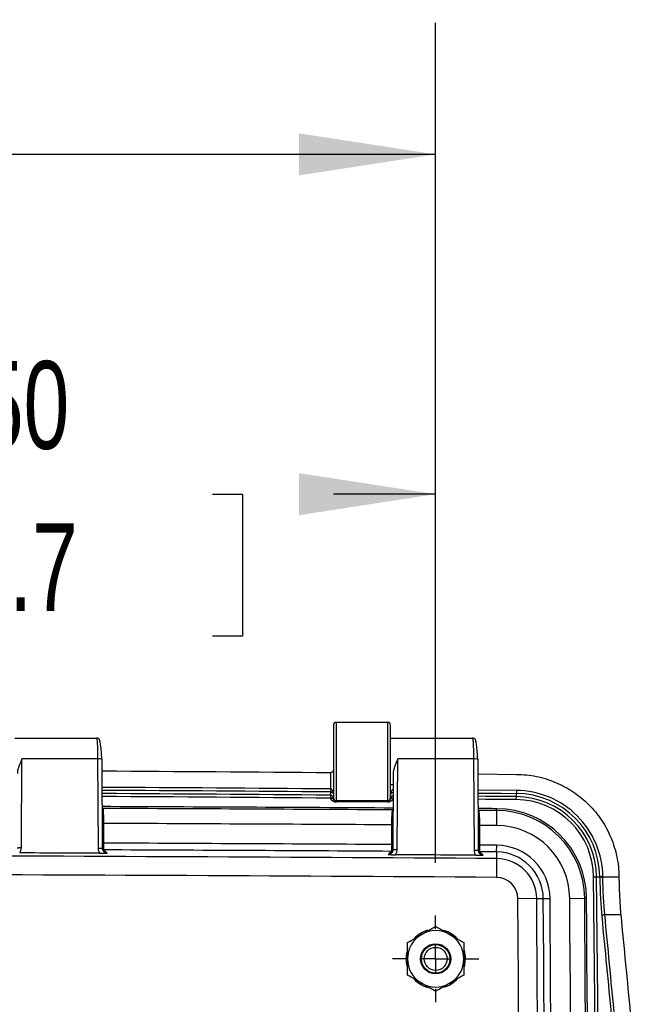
# Model space of a CAD drawing. Header units: inches. Extents: x 1.7 to 75.2, y 1.7 to 57.7.
# Tile 24 of 27: x 63.6 to 67.6, y 28.2 to 34.7. Entities that reach past the tile are written whole.
import ezdxf

# ---------------------------------------------------------------- set-up
doc = ezdxf.new("R2010")
doc.units = ezdxf.units.IN
doc.header["$LTSCALE"] = 7
doc.header["$MEASUREMENT"] = 0
doc.linetypes.add('CENTERX2', pattern=[0.8, 0.5, -0.1, 0.1, -0.1])
doc.layers.add('CENTER', color=40, linetype='CENTERX2')
doc.layers.add('DIMENSIONS', color=140, linetype='Continuous', lineweight=25)
doc.styles.add('SLDTEXTSTYLE0', font='TXT', dxfattribs={"width": 0.7})
doc.dimstyles.new('SLDDIMSTYLE4', dxfattribs={"dimtxt": 0.594727, "dimasz": 0.91, "dimexe": 0, "dimexo": 0.0625, "dimgap": 0.148682, "dimtad": 0, "dimtih": 1, "dimtoh": 1, "dimrnd": 1e-09, "dimzin": 4, "dimdsep": 46, "dimtxsty": 'SLDTEXTSTYLE0', "dimsah": 1, "dimcen": 0.09, "dimadec": 0, "dimazin": 1, "dimtfac": 1, "dimtofl": 0, "dimtmove": 0, "dimatfit": 3, "dimfxl": 0, "dimfrac": 2, "dimtolj": 1, "dimtzin": 12, "dimarcsym": 0})

# ---------------------------------------------------------------- blocks, each defined once
blk = doc.blocks.new('_D_17')
at = {"layer": 'DIMENSIONS'}
for p, q in [((60.8525, 29.1157), (60.8525, 32.443)), ((66.3525, 29.1157), (66.3525, 32.443)), ((60.8525, 31.568), (61.7995, 31.568)), ((62.6054, 31.568), (62.4057, 31.568)), ((62.4057, 31.568), (62.4057, 30.6228)), ((64.8674, 31.568), (65.0671, 31.568)), ((65.0671, 31.568), (65.0671, 30.6228)), ((66.3525, 31.568), (65.6733, 31.568)), ((62.4057, 30.6228), (62.6054, 30.6228)), ((65.0671, 30.6228), (64.8674, 30.6228))]:
    blk.add_line(p, q, dxfattribs=at)
for points in [[(60.8525, 31.568), (61.7625, 31.428), (61.7625, 31.708)], [(66.3525, 31.568), (65.4425, 31.708), (65.4425, 31.428)]]:
    blk.add_solid(points, dxfattribs=at)
at = {"layer": 'DIMENSIONS', "char_height": 0.58333, "attachment_point": 1, "style": 'SLDTEXTSTYLE0'}
for s, insert in [('5.50', (62.8528, 32.4531)), ('139.7', (62.6054, 31.3747))]:
    blk.add_mtext(s, dxfattribs=dict(at, insert=insert))
blk = doc.blocks.new('_D_18')
at = {"layer": 'DIMENSIONS'}
for p, q in [((49.8525, 29.1157), (49.8525, 34.7028)), ((66.3525, 29.1157), (66.3525, 34.7028)), ((49.8525, 33.8278), (55.9887, 33.8278)), ((56.7946, 33.8278), (56.5949, 33.8278)), ((56.5949, 33.8278), (56.5949, 32.8826)), ((59.0566, 33.8278), (59.2564, 33.8278)), ((59.2564, 33.8278), (59.2564, 32.8826)), ((66.3525, 33.8278), (59.8625, 33.8278)), ((56.5949, 32.8826), (56.7946, 32.8826)), ((59.2564, 32.8826), (59.0566, 32.8826))]:
    blk.add_line(p, q, dxfattribs=at)
for points in [[(49.8525, 33.8278), (50.7625, 33.6878), (50.7625, 33.9678)], [(66.3525, 33.8278), (65.4425, 33.9678), (65.4425, 33.6878)]]:
    blk.add_solid(points, dxfattribs=at)
at = {"layer": 'DIMENSIONS', "char_height": 0.58333, "attachment_point": 1, "style": 'SLDTEXTSTYLE0'}
for s, insert in [('16.50', (56.7946, 34.7129)), ('419.1', (56.7946, 33.6345))]:
    blk.add_mtext(s, dxfattribs=dict(at, insert=insert))
blk = doc.blocks.new('SW_CENTERMARKSYMBOL_9')
at = {"layer": 'CENTER', "color": 0}
for p, q in [((0, 0.2), (0, 0.2875)), ((0, 0), (0, 0.1)), ((-0.2, 0), (-0.2875, 0)), ((0, 0), (-0.1, 0)), ((0, 0), (0, -0.1)), ((0, 0), (0.1, 0)), ((0.2, 0), (0.2875, 0)), ((0, -0.2), (0, -0.2875))]:
    blk.add_line(p, q, dxfattribs=at)

msp = doc.modelspace()

# ---------------------------------------------------------------- linework, layer by layer
for p, q in [((65.6725, 30.0307), (65.6725, 29.5507)), ((66.0325, 30.0507), (65.6925, 30.0507)), ((65.6925, 29.5307), (65.6925, 30.0507)), ((66.0325, 30.0507), (66.0325, 29.5307)), ((66.0525, 29.5507), (66.0525, 30.0307)), ((63.5525, 29.9467), (64.0976, 29.9467)), ((66.0525, 29.9467), (66.5976, 29.9467)), ((63.5975, 29.2179), (63.6008, 29.8075)), ((64.1042, 29.8075), (63.6008, 29.8075)), ((64.1042, 29.8075), (64.1076, 29.2153)), ((64.1375, 29.2121), (64.1342, 29.8043)), ((66.0974, 29.2058), (66.1008, 29.8075)), ((66.6042, 29.8075), (66.1008, 29.8075)), ((66.6042, 29.8075), (66.6076, 29.202)), ((66.6376, 29.1988), (66.6342, 29.8043)), ((65.6525, 29.7154), (65.6525, 29.6082)), ((66.0703, 29.7131), (66.0674, 29.2027)), ((66.6347, 29.7074), (66.8905, 29.7051)), ((66.0699, 29.6347), (66.0525, 29.6347)), ((66.8896, 29.598), (66.6353, 29.6002)), ((66.8896, 29.598), (66.8894, 29.5781)), ((65.6527, 29.567), (65.6525, 29.5471)), ((65.6525, 29.5471), (65.6525, 29.5416)), ((65.6725, 29.5471), (65.6525, 29.5471)), ((65.6527, 29.5883), (65.6527, 29.567)), ((65.6725, 29.5507), (65.6725, 29.5423)), ((65.6925, 29.5307), (66.0325, 29.5307)), ((65.6925, 29.5223), (65.6925, 29.5307)), ((66.0325, 29.5307), (66.0325, 29.5223)), ((66.0525, 29.5683), (66.0525, 29.551)), ((66.0525, 29.5423), (66.0525, 29.5507)), ((66.0694, 29.5438), (66.0525, 29.5438)), ((66.889, 29.5368), (66.8892, 29.5568)), ((66.8892, 29.5568), (66.8894, 29.5781)), ((64.1398, 29.4785), (64.136, 29.4849)), ((66.0381, 29.5219), (65.687, 29.5219)), ((66.6398, 29.4653), (66.636, 29.4716)), ((66.7591, 29.365), (66.7598, 29.4646)), ((66.7598, 29.4646), (66.7598, 29.4767)), ((64.1462, 29.2477), (64.1462, 29.3788)), ((66.0589, 29.3692), (66.0589, 29.238)), ((66.6462, 29.2346), (66.6462, 29.3657)), ((64.1385, 29.2042), (64.1468, 29.2027)), ((64.1575, 29.192), (64.1468, 29.2027)), ((66.758, 29.1889), (66.7583, 29.2339)), ((64.168, 29.1814), (64.1575, 29.192)), ((66.0472, 29.1825), (66.0367, 29.1719)), ((66.0579, 29.1931), (66.0472, 29.1825)), ((66.0663, 29.1946), (66.0579, 29.1931)), ((66.6383, 29.1912), (66.6467, 29.1896)), ((66.6574, 29.1788), (66.6467, 29.1896)), ((66.668, 29.1682), (66.6574, 29.1788)), ((66.7578, 29.145), (66.757, 29.0201)), ((66.758, 29.1889), (66.7578, 29.145)), ((67.4032, 29.023), (67.4231, 29.0232)), ((67.4231, 29.0232), (67.4444, 29.0234)), ((67.4643, 29.0236), (67.4444, 29.0234)), ((67.4444, 29.0234), (67.4444, 29.0222)), ((67.4643, 29.0233), (67.5715, 29.0231)), ((67.5715, 29.0247), (67.5715, 29.0231)), ((67.0243, 28.8786), (66.8995, 28.8777)), ((67.0243, 28.8786), (67.0683, 28.8789)), ((67.0683, 28.8789), (67.1132, 28.8792)), ((67.2443, 28.8801), (67.344, 28.8808)), ((67.344, 28.8808), (67.3561, 28.8809)), ((67.4773, 28.7723), (67.5838, 28.7723)), ((66.541, 28.5351), (66.549, 28.4906))]:
    msp.add_line(p, q)
at = {"flags": 128}
for points in [[(66.6354, 29.5803), (66.6852, 29.5799), (66.7873, 29.579), (66.8894, 29.5781)], [(66.8892, 29.5568), (66.7871, 29.5577), (66.6851, 29.5586), (66.6356, 29.559)], [(66.889, 29.5368), (66.787, 29.5377), (66.6849, 29.5386), (66.6357, 29.5391)], [(66.7598, 29.4767), (66.7439, 29.4768), (66.728, 29.4769), (66.7121, 29.477), (66.6962, 29.4771), (66.6803, 29.4772), (66.6643, 29.4773), (66.6484, 29.4774), (66.6325, 29.4775)], [(66.7598, 29.4646), (66.7448, 29.4647), (66.7298, 29.4648), (66.7148, 29.4649), (66.6998, 29.465), (66.6848, 29.4651), (66.6698, 29.4652), (66.6548, 29.4653), (66.6398, 29.4653)], [(66.7591, 29.365), (66.745, 29.3651), (66.7309, 29.3652), (66.7168, 29.3653), (66.7027, 29.3653), (66.6885, 29.3654), (66.6744, 29.3655), (66.6603, 29.3656), (66.6462, 29.3657)], [(66.7583, 29.2339), (66.7443, 29.2339), (66.7303, 29.234), (66.7163, 29.2341), (66.7023, 29.2342), (66.6882, 29.2343), (66.6742, 29.2344), (66.6602, 29.2345), (66.6462, 29.2346)], [(66.758, 29.1889), (66.7441, 29.189), (66.7302, 29.1891), (66.7163, 29.1892), (66.7024, 29.1893), (66.6885, 29.1894), (66.6746, 29.1894), (66.6607, 29.1895), (66.6467, 29.1896)], [(66.549, 28.4906), (66.545, 28.4372), (66.5421, 28.4254)]]:
    msp.add_lwpolyline(points, dxfattribs=at)
for radius in [0.1, 0.095, 0.0764]:
    msp.add_circle((66.3525, 28.4782), radius)
for centre, radius, start, end in [((65.6925, 30.0307), 0.02, 90, 180), ((66.0325, 30.0307), 0.02, 0, 90), ((58.1122, -958.3679), 988.112, 89.5627786, 89.6507884), ((58.1122, -958.3679), 988.0049, 89.5627224, 89.6507152), ((58.1122, -958.3679), 987.9849, 89.5627048, 89.6507013), ((58.1122, -958.3679), 987.9636, 89.5626953, 89.650687), ((58.1122, -958.3679), 987.9437, 89.5626953, 89.6506734), ((65.6925, 29.5507), 0.02, 180.00436, 270.00436), ((66.0325, 29.5507), 0.02, 269.99564, 359.99564), ((66.8844, 29.0181), 0.5188, 0.54909, 89.49098), ((66.8844, 29.0181), 0.5387, 0.54909, 89.49098), ((66.8844, 29.0181), 0.56, 0.54909, 89.49098), ((58.1025, -1360.1192), 1389.6229, 89.6715289, 89.7513733), ((58.1025, -1360.1192), 1389.6107, 89.6715352, 89.7510713), ((66.7561, 28.8768), 0.6, 0.3964, 89.64305), ((66.7561, 28.8768), 0.5879, 0.3964, 89.64305), ((58.1025, -1360.1192), 1389.5111, 89.6719229, 89.7507917), ((66.7561, 28.8768), 0.4882, 0.3964, 89.64305), ((58.1025, -1360.1192), 1389.38, 89.6718919, 89.7507682), ((58.1025, -1360.1192), 1389.335, 89.6719191, 89.7507348), ((66.7561, 28.8768), 0.3571, 0.3964, 89.64305), ((58.1025, -1360.1192), 1389.2911, 89.6430462, 89.8240481), ((66.7561, 28.8768), 0.2682, 0.3964, 89.64305), ((66.7561, 28.8768), 0.3122, 0.3964, 89.64305), ((58.1025, -1360.1192), 1389.1663, 89.6430462, 89.8240481), ((66.7561, 28.8768), 0.1434, 0.3964, 89.64305), ((-608.9886, 22.5407), 676.4228, 359.4509113, 0.5490887), ((-608.9886, 22.5407), 676.4428, 359.4509113, 0.5490887), ((-849.0534, 22.5407), 915.9748, 0.2166803, 0.3963955), ((-849.0534, 22.5407), 916.0997, 0.2166803, 0.3963955), ((-849.0534, 22.5407), 916.1436, 359.6036045, 0.3963955), ((-849.0534, 22.5407), 916.1886, 359.6036045, 0.3963955), ((-849.0534, 22.5407), 916.3197, 359.6036045, 0.3963955), ((-849.0534, 22.5407), 916.4193, 359.6036045, 0.3963955), ((-849.0534, 22.5407), 916.4315, 359.6036045, 0.3963955), ((66.3525, 28.4782), 0.1875, 120, 180), ((66.3525, 28.4782), 0.1969, 105.22494, 136.40425), ((66.3525, 28.4782), 0.1875, 60, 120), ((66.3525, 28.4782), 0.1969, 42.34922, 73.91625), ((66.3525, 28.4782), 0.1875, 0, 60), ((66.3525, 28.4782), 0.1969, 166.23806, 193.77463), ((66.3525, 28.4782), 0.1875, 180, 240), ((66.3525, 28.4782), 0.1875, 300, 0), ((66.3525, 28.4782), 0.1969, 223.57174, 254.75596), ((66.3525, 28.4782), 0.1875, 240, 300), ((66.3525, 28.4782), 0.1969, 286.07166, 317.72115)]:
    msp.add_arc(centre, radius, start, end)
for points in [[(64.0976, 29.9467), (64.0977, 29.9467), (64.0977, 29.9467), (64.0977, 29.9467)], [(66.5976, 29.9467), (66.5977, 29.9467), (66.5977, 29.9467), (66.5977, 29.9467)], [(65.6524, 29.7154), (65.6524, 29.7154), (65.6525, 29.7154), (65.6525, 29.7154)], [(65.6527, 29.567), (65.6579, 29.5669), (65.6682, 29.5626), (65.6725, 29.5522), (65.6725, 29.5471)], [(66.0525, 29.5438), (66.0525, 29.549), (66.0569, 29.5594), (66.0674, 29.5637), (66.0727, 29.5637)], [(64.1402, 29.4779), (64.1401, 29.4781), (64.14, 29.4783), (64.1398, 29.4785)], [(65.687, 29.5219), (65.6905, 29.522), (65.6925, 29.5222), (65.6925, 29.5223)], [(66.0325, 29.5223), (66.0325, 29.5222), (66.0345, 29.522), (66.0381, 29.5219)], [(66.0688, 29.4687), (66.0667, 29.4674), (66.0629, 29.4626), (66.062, 29.4546)], [(66.062, 29.4546), (66.061, 29.4457), (66.0594, 29.4204), (66.0588, 29.3862), (66.0589, 29.3692)], [(66.0723, 29.4559), (66.069, 29.455), (66.0655, 29.4545), (66.062, 29.4546)], [(63.5859, 29.1825), (63.5932, 29.1928), (63.5974, 29.2053), (63.5975, 29.2179)], [(64.1076, 29.2153), (64.1076, 29.2029), (64.1118, 29.1905), (64.1188, 29.1803)], [(66.0858, 29.1703), (66.0931, 29.1806), (66.0973, 29.1932), (66.0974, 29.2058)], [(66.6076, 29.202), (66.6077, 29.1897), (66.6117, 29.1773), (66.6189, 29.1671)], [(64.1188, 29.1803), (63.9412, 29.1811), (63.7636, 29.1818), (63.5859, 29.1825)], [(66.6189, 29.1671), (66.4412, 29.1682), (66.2635, 29.1693), (66.0858, 29.1703)], [(67.4444, 29.0222), (67.4459, 28.9236), (67.4506, 28.8277), (67.4573, 28.758)], [(67.4773, 28.7723), (67.4705, 28.8386), (67.4658, 28.9296), (67.4643, 29.0233)], [(67.4773, 28.7723), (67.4722, 28.772), (67.4622, 28.7687), (67.4576, 28.7615), (67.4573, 28.758)], [(67.4573, 28.758), (67.4786, 28.5385), (67.4997, 28.3191), (67.5207, 28.0996)], [(67.5406, 28.1139), (67.5196, 28.3334), (67.4985, 28.5528), (67.4773, 28.7723)], [(67.5838, 28.7723), (67.605, 28.5528), (67.6261, 28.3334), (67.6471, 28.1139)]]:
    msp.add_open_spline(points, degree=3)
for points, knots in [([(64.0977, 29.9467), (64.0993, 29.9462), (64.1009, 29.9313), (64.1027, 29.8935), (64.1032, 29.8783), (64.1039, 29.8447), (64.1041, 29.8263), (64.1042, 29.8075)], [0, 0, 0, 0, 0.5, 0.5, 0.75, 0.75, 1, 1, 1, 1]), ([(64.1119, 29.9429), (64.111, 29.9435), (64.1067, 29.9459), (64.1017, 29.9464), (64.0977, 29.9467)], [0, 0, 0, 0, 0.209806, 1, 1, 1, 1]), ([(64.132, 29.8056), (64.1311, 29.8227), (64.1293, 29.8573), (64.1246, 29.9017), (64.1187, 29.9341), (64.1143, 29.94), (64.112, 29.9431)], [0, 0, 0, 0, 0.240889, 0.488203, 0.741624, 1, 1, 1, 1]), ([(66.5977, 29.9467), (66.5985, 29.9465), (66.5993, 29.9427), (66.6008, 29.9289), (66.6015, 29.9188), (66.6032, 29.8807), (66.604, 29.845), (66.6042, 29.8075)], [0, 0, 0, 0, 0.25, 0.25, 0.5, 0.5, 1, 1, 1, 1]), ([(66.6119, 29.9429), (66.611, 29.9435), (66.6067, 29.9459), (66.6017, 29.9464), (66.5977, 29.9467)], [0, 0, 0, 0, 0.209801, 1, 1, 1, 1]), ([(66.632, 29.8056), (66.6311, 29.8226), (66.6293, 29.8572), (66.6246, 29.9017), (66.6187, 29.9343), (66.6143, 29.9401), (66.612, 29.9431)], [0, 0, 0, 0, 0.240427, 0.487988, 0.741281, 1, 1, 1, 1]), ([(63.6008, 29.8075), (63.5996, 29.8048), (63.5973, 29.7997), (63.594, 29.7921), (63.591, 29.7851), (63.5883, 29.7787), (63.5859, 29.7728), (63.5838, 29.7674), (63.582, 29.7627), (63.5803, 29.7581), (63.5781, 29.7517), (63.5755, 29.7436), (63.573, 29.7341), (63.5713, 29.7255), (63.5704, 29.7177), (63.5704, 29.7129), (63.5703, 29.7106)], [0, 0, 0, 0, 0.0833386, 0.1608803, 0.2326258, 0.2985758, 0.3587313, 0.4130936, 0.4616646, 0.5044471, 0.5512967, 0.6568503, 0.754398, 0.8440257, 0.9258444, 1, 1, 1, 1]), ([(64.1342, 29.8043), (64.1346, 29.8052), (64.1315, 29.806), (64.1204, 29.8073), (64.1123, 29.8076), (64.1042, 29.8075)], [0, 0, 0, 0, 0.5, 0.5, 1, 1, 1, 1]), ([(66.1008, 29.8075), (66.0996, 29.8048), (66.0973, 29.7997), (66.094, 29.7921), (66.091, 29.7851), (66.0883, 29.7787), (66.0859, 29.7728), (66.0838, 29.7674), (66.082, 29.7627), (66.0803, 29.7581), (66.0781, 29.7517), (66.0755, 29.7436), (66.073, 29.7341), (66.0713, 29.7255), (66.0704, 29.7177), (66.0704, 29.7129), (66.0703, 29.7106)], [0, 0, 0, 0, 0.0833386, 0.1608803, 0.2326258, 0.2985758, 0.3587313, 0.4130936, 0.4616646, 0.5044471, 0.5512967, 0.6568503, 0.754398, 0.8440257, 0.9258444, 1, 1, 1, 1]), ([(66.6342, 29.8043), (66.6346, 29.8052), (66.6315, 29.806), (66.6204, 29.8073), (66.6123, 29.8076), (66.6042, 29.8075)], [0, 0, 0, 0, 0.5, 0.5, 1, 1, 1, 1]), ([(65.6725, 29.7372), (65.6725, 29.7361), (65.6724, 29.7341), (65.6718, 29.7313), (65.671, 29.7288), (65.67, 29.7266), (65.669, 29.7248), (65.6679, 29.7232), (65.6662, 29.7212), (65.6637, 29.719), (65.6602, 29.7169), (65.6564, 29.7156), (65.6538, 29.7154), (65.6525, 29.7154)], [0, 0, 0, 0, 0.110385, 0.21014, 0.299281, 0.377831, 0.445827, 0.503324, 0.561307, 0.687422, 0.800747, 0.903822, 1, 1, 1, 1]), ([(66.8905, 29.7051), (66.935, 29.7047), (66.9794, 29.7), (67.0664, 29.6821), (67.1091, 29.6689), (67.191, 29.6346), (67.2304, 29.6134), (67.3042, 29.5639), (67.3387, 29.5355), (67.4015, 29.4727), (67.4299, 29.4382), (67.4795, 29.3644), (67.5007, 29.3251), (67.5351, 29.2432), (67.5483, 29.2005), (67.5663, 29.1135), (67.571, 29.0691), (67.5715, 29.0247)], [0, 0, 0, 0, 0.125, 0.125, 0.25, 0.25, 0.375, 0.375, 0.5, 0.5, 0.625, 0.625, 0.75, 0.75, 0.875, 0.875, 1, 1, 1, 1]), ([(65.6525, 29.6082), (65.6526, 29.6081), (65.6526, 29.6077), (65.6529, 29.6072), (65.6532, 29.6061), (65.6538, 29.604), (65.6545, 29.5998), (65.6548, 29.5944), (65.6545, 29.5905), (65.6539, 29.5891), (65.6533, 29.5885), (65.6529, 29.5884), (65.6527, 29.5883)], [0, 0, 0, 0, 0.0158701, 0.0322142, 0.0636414, 0.1263611, 0.2517412, 0.5004813, 0.7494732, 0.8741926, 0.9092585, 1, 1, 1, 1]), ([(65.6708, 29.5798), (65.6703, 29.5852), (65.6694, 29.5941), (65.6632, 29.6034), (65.658, 29.607), (65.6549, 29.608), (65.6533, 29.6082), (65.6525, 29.6082)], [0, 0, 0, 0, 0.455257, 0.751234, 0.881273, 0.941681, 1, 1, 1, 1]), ([(66.0725, 29.6049), (66.0694, 29.6049), (66.0665, 29.6035), (66.0612, 29.5989), (66.0591, 29.5957), (66.0541, 29.5851), (66.0525, 29.5766), (66.0525, 29.5683)], [0, 0, 0, 0, 0.25, 0.25, 0.5, 0.5, 1, 1, 1, 1]), ([(67.4643, 29.0233), (67.4636, 29.0986), (67.4482, 29.1735), (67.39, 29.3118), (67.3474, 29.3753), (67.2413, 29.4813), (67.1778, 29.5239), (67.0394, 29.5819), (66.9646, 29.5973), (66.8896, 29.598)], [0, 0, 0, 0, 0.25, 0.25, 0.5, 0.5, 0.75, 0.75, 1, 1, 1, 1]), ([(65.6725, 29.5423), (65.6725, 29.5421), (65.6703, 29.5419), (65.663, 29.5417), (65.6578, 29.5416), (65.6525, 29.5416)], [0, 0, 0, 0, 0.5, 0.5, 1, 1, 1, 1]), ([(65.6525, 29.5416), (65.6551, 29.539), (65.6598, 29.5343), (65.6678, 29.528), (65.6752, 29.524), (65.6813, 29.5224), (65.6842, 29.5221), (65.6858, 29.522), (65.6865, 29.5219), (65.6869, 29.5219)], [0, 0, 0, 0, 0.272419, 0.484699, 0.755313, 0.885374, 0.945067, 0.973726, 1, 1, 1, 1]), ([(65.6527, 29.5883), (65.655, 29.5883), (65.6573, 29.5879), (65.6615, 29.5866), (65.6633, 29.5857), (65.6681, 29.5826), (65.6702, 29.58), (65.6714, 29.5772)], [0, 0, 0, 0, 0.25, 0.25, 0.5, 0.5, 1, 1, 1, 1]), ([(65.6725, 29.5423), (65.6725, 29.5371), (65.6747, 29.5319), (65.6821, 29.5245), (65.6873, 29.5223), (65.6925, 29.5223)], [0, 0, 0, 0, 0.5, 0.5, 1, 1, 1, 1]), ([(66.0325, 29.5223), (66.0378, 29.5223), (66.043, 29.5245), (66.0504, 29.5319), (66.0525, 29.5371), (66.0525, 29.5423)], [0, 0, 0, 0, 0.5, 0.5, 1, 1, 1, 1]), ([(66.0381, 29.5219), (66.0382, 29.5219), (66.0384, 29.5219), (66.0387, 29.5219), (66.0394, 29.522), (66.0408, 29.5221), (66.0437, 29.5224), (66.0498, 29.524), (66.0573, 29.5279), (66.0653, 29.5343), (66.0699, 29.539), (66.0725, 29.5416)], [0, 0, 0, 0, 0.006805, 0.013749, 0.027773, 0.056382, 0.115961, 0.245765, 0.515976, 0.728923, 1, 1, 1, 1]), ([(66.0525, 29.5683), (66.0525, 29.5721), (66.0541, 29.5759), (66.0591, 29.5808), (66.0612, 29.5822), (66.0665, 29.5843), (66.0694, 29.585), (66.0725, 29.585)], [0, 0, 0, 0, 0.5, 0.5, 0.75, 0.75, 1, 1, 1, 1]), ([(66.0725, 29.5416), (66.0673, 29.5416), (66.0621, 29.5417), (66.0547, 29.5419), (66.0525, 29.5421), (66.0525, 29.5423)], [0, 0, 0, 0, 0.5, 0.5, 1, 1, 1, 1]), ([(64.1462, 29.3788), (64.1462, 29.4027), (64.1455, 29.4265), (64.1433, 29.4623), (64.1418, 29.4746), (64.1402, 29.4779)], [0, 0, 0, 0, 0.5, 0.5, 1, 1, 1, 1]), ([(66.6462, 29.3657), (66.6462, 29.3781), (66.646, 29.3904), (66.6453, 29.4135), (66.6449, 29.4242), (66.6431, 29.4515), (66.6415, 29.4632), (66.6398, 29.4653)], [0, 0, 0, 0, 0.25, 0.25, 0.5, 0.5, 1, 1, 1, 1]), ([(64.1366, 29.3788), (64.1378, 29.3788), (64.1408, 29.3788), (64.1441, 29.3788), (64.1462, 29.3788)], [0, 0, 0, 0, 0.380758, 1, 1, 1, 1]), ([(66.0727, 29.3692), (66.072, 29.3692), (66.0696, 29.3692), (66.0649, 29.3692), (66.0609, 29.3692), (66.0589, 29.3692)], [0, 0, 0, 0, 0.157933, 0.578967, 1, 1, 1, 1]), ([(66.6367, 29.3657), (66.6378, 29.3657), (66.6409, 29.3657), (66.6441, 29.3657), (66.6462, 29.3657)], [0, 0, 0, 0, 0.375783, 1, 1, 1, 1]), ([(63.5695, 29.216), (63.5703, 29.2162), (63.5719, 29.2166), (63.5756, 29.217), (63.5802, 29.2174), (63.5856, 29.2177), (63.5914, 29.2179), (63.5955, 29.2179), (63.5975, 29.2179)], [0, 0, 0, 0, 0.15871, 0.326968, 0.495226, 0.663484, 0.831742, 1, 1, 1, 1]), ([(64.1076, 29.2153), (64.1096, 29.2153), (64.1137, 29.2153), (64.1195, 29.2151), (64.1248, 29.2148), (64.1295, 29.2144), (64.1332, 29.2139), (64.1348, 29.2135), (64.1356, 29.2134)], [0, 0, 0, 0, 0.168258, 0.3365159, 0.5047739, 0.6730318, 0.8412898, 1, 1, 1, 1]), ([(64.1321, 29.2477), (64.1329, 29.2477), (64.1353, 29.2477), (64.1401, 29.2477), (64.1442, 29.2477), (64.1462, 29.2477)], [0, 0, 0, 0, 0.173005, 0.586503, 1, 1, 1, 1]), ([(64.1467, 29.1904), (64.144, 29.1937), (64.1384, 29.2005), (64.1364, 29.209), (64.1354, 29.2134)], [0, 0, 0, 0, 0.489187, 1, 1, 1, 1]), ([(64.1356, 29.2134), (64.1356, 29.2134), (64.1366, 29.2131), (64.1374, 29.2127), (64.1375, 29.2123), (64.1375, 29.2121)], [0, 0, 0, 0, 0.0275896, 0.5137948, 1, 1, 1, 1]), ([(64.1467, 29.1905), (64.1467, 29.1905), (64.1433, 29.1928), (64.1393, 29.2004), (64.1381, 29.2082), (64.1375, 29.2121)], [0, 0, 0, 0, 0.006335, 0.502573, 1, 1, 1, 1]), ([(64.1468, 29.2027), (64.1466, 29.2033), (64.1464, 29.2085), (64.1462, 29.2249), (64.1462, 29.2363), (64.1462, 29.2477)], [0, 0, 0, 0, 0.5, 0.5, 1, 1, 1, 1]), ([(66.0589, 29.238), (66.0588, 29.2266), (66.0587, 29.2153), (66.0583, 29.1988), (66.0581, 29.1937), (66.0579, 29.1931)], [0, 0, 0, 0, 0.5, 0.5, 1, 1, 1, 1]), ([(66.0695, 29.2039), (66.0685, 29.1995), (66.0666, 29.1909), (66.0609, 29.1841), (66.0582, 29.1808)], [0, 0, 0, 0, 0.510812, 1, 1, 1, 1]), ([(66.0729, 29.238), (66.0722, 29.238), (66.0697, 29.238), (66.0649, 29.238), (66.0609, 29.238), (66.0589, 29.238)], [0, 0, 0, 0, 0.173005, 0.586503, 1, 1, 1, 1]), ([(66.0675, 29.2026), (66.0675, 29.2028), (66.0676, 29.2032), (66.0684, 29.2037), (66.0694, 29.2039), (66.0694, 29.2039)], [0, 0, 0, 0, 0.486205, 0.972411, 1, 1, 1, 1]), ([(66.0694, 29.2039), (66.0702, 29.2041), (66.0718, 29.2045), (66.0755, 29.2049), (66.0801, 29.2053), (66.0855, 29.2056), (66.0913, 29.2058), (66.0954, 29.2058), (66.0974, 29.2058)], [0, 0, 0, 0, 0.15871, 0.326968, 0.495226, 0.663484, 0.831742, 1, 1, 1, 1]), ([(66.6076, 29.202), (66.6097, 29.202), (66.6137, 29.202), (66.6196, 29.2019), (66.6249, 29.2016), (66.6295, 29.2012), (66.6333, 29.2007), (66.6349, 29.2003), (66.6356, 29.2001)], [0, 0, 0, 0, 0.1682579, 0.3365159, 0.5047738, 0.6730317, 0.8412896, 1, 1, 1, 1]), ([(66.6321, 29.2346), (66.6329, 29.2346), (66.6353, 29.2346), (66.6401, 29.2346), (66.6442, 29.2346), (66.6462, 29.2346)], [0, 0, 0, 0, 0.173031, 0.586515, 1, 1, 1, 1]), ([(66.6467, 29.1896), (66.6466, 29.1902), (66.6464, 29.1954), (66.6462, 29.2118), (66.6461, 29.2232), (66.6462, 29.2346)], [0, 0, 0, 0, 0.5, 0.5, 1, 1, 1, 1]), ([(64.1189, 29.1803), (64.1195, 29.1803), (64.1206, 29.1803), (64.123, 29.1803), (64.1271, 29.1803), (64.1351, 29.1803), (64.1459, 29.1806), (64.1576, 29.1809), (64.1645, 29.1813), (64.168, 29.1814)], [0, 0, 0, 0, 0.0299447, 0.0610704, 0.123236, 0.2476913, 0.4972096, 0.7377414, 1, 1, 1, 1]), ([(64.1422, 29.1968), (64.1439, 29.1957), (64.1485, 29.1927), (64.154, 29.1923), (64.1575, 29.192)], [0, 0, 0, 0, 0.368382, 1, 1, 1, 1]), ([(64.168, 29.1814), (64.166, 29.1816), (64.1621, 29.1818), (64.1544, 29.1842), (64.1498, 29.188), (64.1467, 29.1905)], [0, 0, 0, 0, 0.249585, 0.501155, 1, 1, 1, 1]), ([(66.0582, 29.1809), (66.0551, 29.1784), (66.0504, 29.1747), (66.0427, 29.1723), (66.0387, 29.1721), (66.0367, 29.1719)], [0, 0, 0, 0, 0.498784, 0.75038, 1, 1, 1, 1]), ([(66.0367, 29.1719), (66.0391, 29.1718), (66.0437, 29.1715), (66.0511, 29.1712), (66.0602, 29.1708), (66.0695, 29.1705), (66.0776, 29.1704), (66.0817, 29.1704), (66.084, 29.1703), (66.0852, 29.1704), (66.0857, 29.1704)], [0, 0, 0, 0, 0.1772742, 0.3446402, 0.5029077, 0.752372, 0.8767999, 0.9389518, 0.9700708, 1, 1, 1, 1]), ([(66.0627, 29.1872), (66.061, 29.1861), (66.0563, 29.1831), (66.0508, 29.1827), (66.0472, 29.1825)], [0, 0, 0, 0, 0.369337, 1, 1, 1, 1]), ([(66.6189, 29.1671), (66.6202, 29.1671), (66.6229, 29.1671), (66.627, 29.1671), (66.631, 29.1671), (66.6349, 29.1672), (66.6386, 29.1672), (66.6423, 29.1673), (66.6487, 29.1675), (66.6576, 29.1677), (66.6645, 29.168), (66.668, 29.1682)], [0, 0, 0, 0, 0.071461, 0.143144, 0.214873, 0.286426, 0.357587, 0.428175, 0.498069, 0.737968, 1, 1, 1, 1]), ([(66.6469, 29.177), (66.6441, 29.1803), (66.6384, 29.1871), (66.6365, 29.1957), (66.6355, 29.2002)], [0, 0, 0, 0, 0.489076, 1, 1, 1, 1]), ([(66.6356, 29.2001), (66.6357, 29.2001), (66.6366, 29.1999), (66.6375, 29.1995), (66.6376, 29.199), (66.6376, 29.1988)], [0, 0, 0, 0, 0.027589, 0.513795, 1, 1, 1, 1]), ([(66.6469, 29.1771), (66.6468, 29.1772), (66.6434, 29.1795), (66.6393, 29.1872), (66.6382, 29.1949), (66.6376, 29.1988)], [0, 0, 0, 0, 0.01445, 0.506059, 1, 1, 1, 1]), ([(66.6421, 29.1837), (66.6438, 29.1826), (66.6484, 29.1796), (66.654, 29.1791), (66.6574, 29.1788)], [0, 0, 0, 0, 0.369735, 1, 1, 1, 1]), ([(66.668, 29.1682), (66.6661, 29.1683), (66.6621, 29.1686), (66.6545, 29.171), (66.65, 29.1747), (66.6469, 29.1771)], [0, 0, 0, 0, 0.251377, 0.504667, 1, 1, 1, 1]), ([(67.4444, 29.0222), (67.4445, 29.0223), (67.4448, 29.0223), (67.4455, 29.0224), (67.4465, 29.0225), (67.4478, 29.0226), (67.4492, 29.0226), (67.4508, 29.0227), (67.4534, 29.0228), (67.457, 29.0229), (67.4611, 29.0231), (67.4634, 29.0233), (67.4643, 29.0233)], [0, 0, 0, 0, 0.091165, 0.179301, 0.264406, 0.346482, 0.425526, 0.50154, 0.574523, 0.766193, 0.908072, 1, 1, 1, 1]), ([(67.5715, 29.0231), (67.5716, 29.0187), (67.5717, 29.0101), (67.572, 28.9972), (67.5722, 28.9844), (67.5726, 28.9718), (67.5729, 28.9592), (67.5733, 28.9468), (67.5737, 28.9346), (67.5742, 28.9224), (67.5747, 28.9104), (67.5752, 28.8984), (67.5759, 28.8834), (67.5769, 28.8655), (67.5781, 28.8452), (67.5793, 28.8257), (67.5807, 28.807), (67.5822, 28.7891), (67.5832, 28.7779), (67.5838, 28.7723)], [0, 0, 0, 0, 0.04636, 0.092432, 0.138262, 0.183902, 0.229399, 0.274805, 0.320169, 0.365542, 0.410974, 0.456517, 0.502219, 0.585865, 0.668843, 0.751445, 0.833973, 0.916725, 1, 1, 1, 1]), ([(66.2588, 28.6406), (66.2738, 28.6493), (66.2886, 28.6578), (66.3193, 28.6755), (66.3351, 28.6847), (66.3525, 28.6947)], [0, 0, 0, 0, 0.5, 0.5, 1, 1, 1, 1]), ([(66.3525, 28.6947), (66.3699, 28.6847), (66.3858, 28.6755), (66.4164, 28.6578), (66.4312, 28.6493), (66.4463, 28.6406)], [0, 0, 0, 0, 0.5, 0.5, 1, 1, 1, 1]), ([(66.165, 28.5865), (66.1824, 28.5965), (66.1983, 28.6057), (66.2289, 28.6234), (66.2437, 28.6319), (66.2588, 28.6406)], [0, 0, 0, 0, 0.5, 0.5, 1, 1, 1, 1]), ([(66.4463, 28.6406), (66.4613, 28.6319), (66.4761, 28.6234), (66.5068, 28.6057), (66.5226, 28.5965), (66.54, 28.5865)], [0, 0, 0, 0, 0.5, 0.5, 1, 1, 1, 1]), ([(66.165, 28.4782), (66.165, 28.4956), (66.165, 28.5127), (66.165, 28.5481), (66.165, 28.5664), (66.165, 28.5865)], [0, 0, 0, 0, 0.5, 0.5, 1, 1, 1, 1]), ([(66.54, 28.5865), (66.54, 28.5664), (66.54, 28.5481), (66.54, 28.5127), (66.54, 28.4956), (66.54, 28.4782)], [0, 0, 0, 0, 0.5, 0.5, 1, 1, 1, 1]), ([(66.165, 28.37), (66.165, 28.39), (66.165, 28.4084), (66.165, 28.4438), (66.165, 28.4608), (66.165, 28.4782)], [0, 0, 0, 0, 0.5, 0.5, 1, 1, 1, 1]), ([(66.54, 28.4782), (66.54, 28.4608), (66.54, 28.4438), (66.54, 28.4084), (66.54, 28.39), (66.54, 28.37)], [0, 0, 0, 0, 0.5, 0.5, 1, 1, 1, 1]), ([(66.2588, 28.3158), (66.2437, 28.3245), (66.2289, 28.3331), (66.1983, 28.3508), (66.1824, 28.3599), (66.165, 28.37)], [0, 0, 0, 0, 0.5, 0.5, 1, 1, 1, 1]), ([(66.54, 28.37), (66.5226, 28.3599), (66.5068, 28.3508), (66.4761, 28.3331), (66.4613, 28.3245), (66.4463, 28.3158)], [0, 0, 0, 0, 0.5, 0.5, 1, 1, 1, 1]), ([(66.3525, 28.2617), (66.3351, 28.2717), (66.3193, 28.2809), (66.2886, 28.2986), (66.2738, 28.3071), (66.2588, 28.3158)], [0, 0, 0, 0, 0.5, 0.5, 1, 1, 1, 1]), ([(66.4463, 28.3158), (66.4312, 28.3071), (66.4164, 28.2986), (66.3858, 28.2809), (66.3699, 28.2717), (66.3525, 28.2617)], [0, 0, 0, 0, 0.5, 0.5, 1, 1, 1, 1])]:
    msp.add_open_spline(points, degree=3, knots=knots)

# ---------------------------------------------------------------- block references
at = {"layer": 'CENTER'}
msp.add_blockref('SW_CENTERMARKSYMBOL_9', (66.3525, 28.4782), dxfattribs=at)

# ---------------------------------------------------------------- dimensions: what is measured, and where the dimension line sits
at = {"layer": 'DIMENSIONS'}
for base, p1, picture, middle in [((66.3525, 33.8278), (49.8525, 28.7657), '_D_18', (57.9256, 33.8278)), ((66.3525, 31.568), (60.8525, 28.7657), '_D_17', (63.7364, 31.568))]:
    dim = msp.add_linear_dim(base=base, p1=p1, p2=(66.3525, 28.7657), angle=0, dimstyle='SLDDIMSTYLE4', dxfattribs=at)
    dim.commit()
    dim.dimension.update_dxf_attribs({"geometry": picture, "text_midpoint": middle, "dimtype": 160})

doc.saveas('drawing.dxf')
